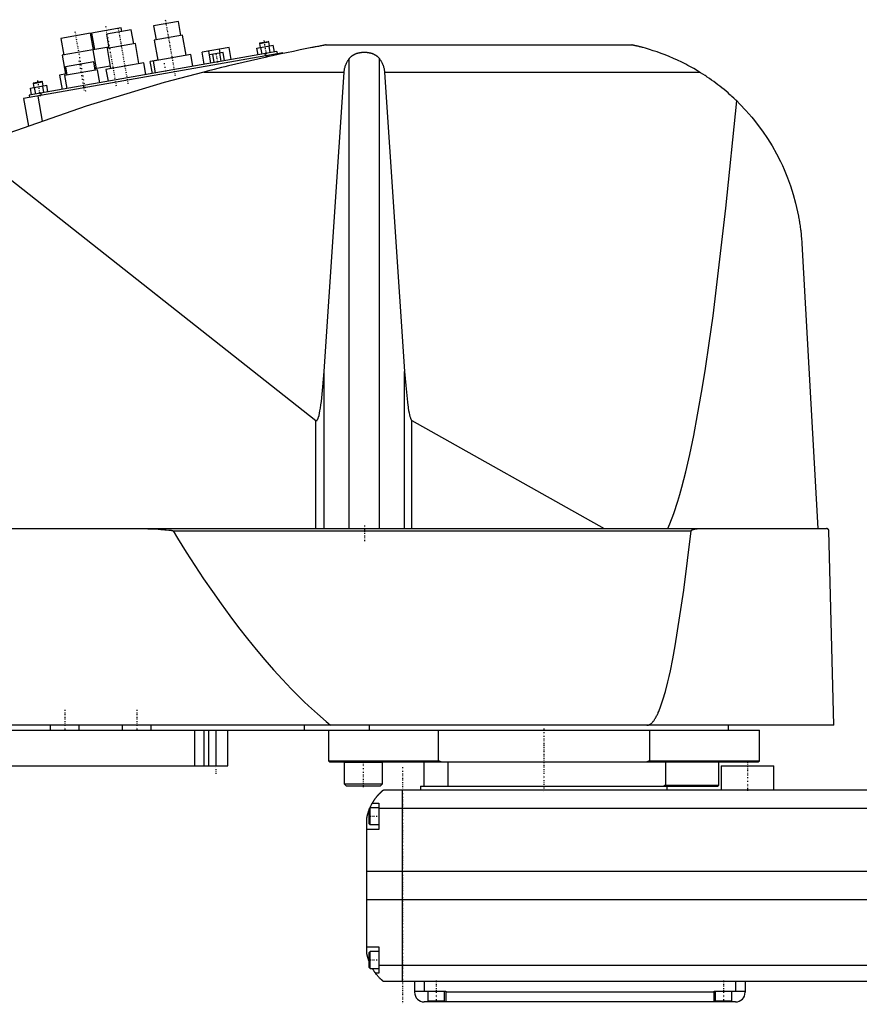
# Model space of a CAD drawing. Extents: x -906 to 156, y -123 to 443.
# Tile 2 of 3: x -669 to -318, y -82 to 329. Entities that reach past the tile are written whole.
import ezdxf

# ---------------------------------------------------------------- set-up
doc = ezdxf.new("R2010")
doc.units = 0
doc.linetypes.add('CENTER', pattern=[1.5, 0.45, -0.5, 0.05, -0.5])
doc.layers.add('AM_0', color=7, linetype='CONTINUOUS')
doc.layers.add('AM_7', color=7, linetype='CENTER')

msp = doc.modelspace()

# ---------------------------------------------------------------- linework, layer by layer
at = {"layer": 'AM_0', "color": 7, "linetype": 'CONTINUOUS'}
for p, q in [((-626.55, 325.6), (-638.86, 323.43)), ((-622.35, 324.82), (-632.69, 323)), ((-626.29, 324.13), (-626.55, 325.6)), ((-621.3, 318.91), (-622.35, 324.82)), ((-602.65, 328.29), (-612.99, 326.47)), ((-612.99, 326.47), (-611.95, 320.56)), ((-601.61, 322.39), (-602.65, 328.29)), ((-639.35, 323.35), (-651.66, 321.18)), ((-651.66, 321.18), (-650.44, 314.28)), ((-638.13, 316.45), (-639.35, 323.35)), ((-638.86, 323.43), (-637.64, 316.54)), ((-632.69, 323), (-631.65, 317.09)), ((-600.87, 322.52), (-612.69, 320.43)), ((-599.39, 314.15), (-600.87, 322.52)), ((-631.73, 317.58), (-638.38, 316.41)), ((-620.57, 319.04), (-632.38, 316.96)), ((-632.38, 316.96), (-630.91, 308.59)), ((-619.09, 310.67), (-620.57, 319.04)), ((-612.69, 320.43), (-611.21, 312.06)), ((-581.49, 317.4), (-592.71, 315.42)), ((-585.14, 315.14), (-585.42, 316.71)), ((-580.6, 312.38), (-581.49, 317.4)), ((-569.87, 317.12), (-563.05, 318.32)), ((-569.39, 314.36), (-569.87, 317.12)), ((-568.79, 319.08), (-564.85, 319.78)), ((-568.58, 319.37), (-568.79, 319.08)), ((-568.79, 319.08), (-568.48, 317.36)), ((-568.58, 319.37), (-565.14, 319.98)), ((-567.68, 314.66), (-568.17, 317.42)), ((-564.85, 319.78), (-565.14, 319.98)), ((-564.54, 318.06), (-564.85, 319.78)), ((-564.27, 315.26), (-564.75, 318.02)), ((-562.56, 315.56), (-563.05, 318.32)), ((-540.94, 318.5), (-413.33, 318.5)), ((-558.96, 315.18), (-667.29, 296.08)), ((-561.6, 315.73), (-665, 297.5)), ((-638.37, 316.41), (-651.18, 314.15)), ((-651.18, 314.15), (-649.79, 306.27)), ((-638.38, 316.41), (-636.99, 308.53)), ((-597.42, 314.49), (-613.18, 311.71)), ((-596.56, 309.57), (-597.42, 314.49)), ((-591.83, 310.4), (-592.71, 315.42)), ((-589.06, 310.89), (-589.95, 315.91)), ((-583.98, 315.34), (-589.67, 314.34)), ((-589.06, 310.89), (-589.67, 314.34)), ((-587.64, 311.14), (-588.24, 314.59)), ((-584.79, 311.64), (-585.4, 315.09)), ((-583.37, 311.89), (-583.98, 315.34)), ((-566.52, 314.86), (-566.35, 313.88)), ((-564.87, 314.14), (-564.78, 313.64)), ((-561.6, 315.73), (-561.42, 314.75)), ((-558.96, 315.18), (-558.91, 314.91)), ((-531.34, 116.6), (-531.34, 312.71)), ((-518.66, 116.6), (-518.66, 312.71)), ((-638, 311.4), (-649.82, 309.32)), ((-649.82, 309.32), (-649.21, 305.87)), ((-637.4, 307.95), (-638, 311.4)), ((-631.08, 309.57), (-637.49, 308.44)), ((-617.12, 311.02), (-632.88, 308.24)), ((-616.25, 306.1), (-617.12, 311.02)), ((-611.23, 312.16), (-614.38, 311.6)), ((-613.49, 306.58), (-614.38, 311.6)), ((-613.18, 311.71), (-612.31, 306.79)), ((-611.6, 311.99), (-611.61, 312.09)), ((-649.31, 306.36), (-652.25, 305.84)), ((-652.25, 305.84), (-651.21, 299.93)), ((-636.41, 308.13), (-650.2, 305.69)), ((-650.2, 305.69), (-649.24, 300.28)), ((-635.46, 302.71), (-636.41, 308.13)), ((-632.88, 308.24), (-632.01, 303.32)), ((-592.03, 307.16), (-533.43, 307.16)), ((-541.83, 182.23), (-533.43, 307.16)), ((-516.57, 307.16), (-385.05, 307.16)), ((-516.57, 307.16), (-508.17, 182.23)), ((-664.41, 300.44), (-657.59, 301.64)), ((-663.93, 297.69), (-664.41, 300.44)), ((-663.33, 302.41), (-659.39, 303.1)), ((-663.12, 302.7), (-663.33, 302.41)), ((-663.33, 302.41), (-663.02, 300.69)), ((-663.12, 302.7), (-659.68, 303.31)), ((-662.22, 297.99), (-662.71, 300.74)), ((-659.39, 303.1), (-659.68, 303.31)), ((-659.08, 301.38), (-659.39, 303.1)), ((-658.81, 298.59), (-659.3, 301.34)), ((-657.1, 298.89), (-657.59, 301.64)), ((-667.29, 296.08), (-665.26, 284.59)), ((-665, 297.5), (-664.83, 296.52)), ((-661.38, 297.12), (-659.53, 286.63)), ((-660.08, 298.37), (-659.9, 297.38)), ((-689.33, 275.44), (-545.22, 161.75)), ((-342.34, 235.56), (-335.65, 116.6)), ((-541.83, 116.6), (-541.83, 182.23)), ((-508.17, 116.6), (-508.17, 182.23)), ((-545.22, 116.6), (-545.22, 161.75)), ((-505.15, 161.71), (-424.82, 116.6)), ((-505.15, 116.6), (-505.15, 161.71)), ((-902.45, 116.6), (-332.05, 116.6)), ((-604.88, 115.63), (-388.61, 115.63)), ((-328.96, 34.5), (-331.05, 115.63)), ((-328.96, 34.5), (-905.5, 34.5)), ((-656, 32.5), (-656, 34.5)), ((-644, 32.5), (-644, 34.5)), ((-626, 32.5), (-626, 34.5)), ((-614, 32.5), (-614, 34.5)), ((-550, 32.5), (-550, 34.5)), ((-522.83, 32.5), (-522.83, 34.5)), ((-373, 32.5), (-373, 34.5)), ((-900, 32.5), (-360, 32.5)), ((-595.84, 32.5), (-595.84, 17.5)), ((-592, 32.5), (-592, 17.5)), ((-590, 32.5), (-590, 17.5)), ((-587, 32.5), (-587, 17.5)), ((-582, 17.5), (-582, 32.5)), ((-540, 32.5), (-540, 19.7)), ((-494.02, 19.7), (-494.02, 32.5)), ((-405.98, 32.5), (-405.98, 19.7)), ((-360, 19.7), (-360, 32.5)), ((-890, 17.5), (-582, 17.5)), ((-540, 19.7), (-539.5, 19.2)), ((-540, 19.7), (-494.02, 19.7)), ((-539.5, 19.2), (-360.5, 19.2)), ((-533.37, 19.19), (-533.45, 19.1)), ((-533.45, 19.1), (-533.45, 10)), ((-533.45, 19.1), (-517.45, 19.1)), ((-517.45, 19.1), (-517.55, 19.2)), ((-517.45, 10), (-517.45, 19.1)), ((-500, 9), (-500, 19.2)), ((-492.99, 19.2), (-494.02, 19.7)), ((-490, 9), (-490, 19.2)), ((-405.98, 19.7), (-407.01, 19.2)), ((-405.98, 19.7), (-360, 19.7)), ((-399.28, 19.2), (-399.28, 9.5)), ((-377, 9.5), (-377, 19.2)), ((-376, 17.5), (-376, 7.5)), ((-376, 17.5), (-354, 17.5)), ((-360.5, 19.2), (-360, 19.7)), ((-354, 7.5), (-354, 17.5)), ((-533.45, 10), (-532.65, 9.2)), ((-533.45, 10), (-517.45, 10)), ((-532.65, 9.2), (-518.25, 9.2)), ((-518.25, 9.2), (-517.45, 10)), ((-501.5, 9), (-501.5, 7.5)), ((-501.5, 9), (-377.5, 9)), ((-399.28, 9.5), (-400, 9)), ((-399.28, 9.5), (-377, 9.5)), ((-398.5, 7.5), (-398.5, 9)), ((-377.5, 9), (-377, 9.5)), ((-517, 7.5), (83, 7.5)), ((-509, -72.5), (-509, 7.5)), ((-519, 0), (-522.6, 0)), ((-522.6, -7), (-522.6, 0)), ((-521.65, 2), (-519, 2)), ((-519, 2), (-519, -9)), ((-522.6, 0), (-523, -0.4)), ((-523, -6.6), (-523, -0.4)), ((85, -0.2), (-519, -0.2)), ((-524, -60.5), (-524, -4.5)), ((-523, -6.6), (-522.6, -7)), ((-522.6, -7), (-519, -7)), ((-519, -9), (-524, -9)), ((90, -26.54), (-524, -26.54)), ((90, -38.4), (-524, -38.4)), ((-524, -58), (-519, -58)), ((-522.6, -60), (-523, -60.4)), ((-523, -66.6), (-523, -60.4)), ((-519, -60), (-522.6, -60)), ((-522.6, -67), (-522.6, -60)), ((-519, -58), (-519, -69)), ((-523, -66.6), (-522.6, -67)), ((-522.6, -67), (-519, -67)), ((-519, -69), (-520.34, -69)), ((85, -65.78), (-519, -65.78)), ((83, -72.5), (-517, -72.5)), ((-504, -72.5), (-504, -77)), ((-500, -72.5), (-500, -76.5)), ((-370, -72.5), (-370, -76.5)), ((-366, -72.5), (-366, -77)), ((-504, -76.5), (-491, -76.5)), ((-498.5, -76.5), (-498.5, -80.5)), ((-491.5, -80.5), (-491.5, -76.5)), ((-491, -76.5), (-491, -81)), ((-379, -77), (-491, -77)), ((-379, -76.5), (-366, -76.5)), ((-379, -81), (-379, -76.5)), ((-378.5, -76.5), (-378.5, -80.5)), ((-371.5, -80.5), (-371.5, -76.5)), ((-370, -81), (-500, -81)), ((-498.5, -80.5), (-491.5, -80.5)), ((-495, -81), (-495, -80.5)), ((-378.5, -80.5), (-371.5, -80.5)), ((-375, -81), (-375, -80.5))]:
    msp.add_line(p, q, dxfattribs=at)
for points in [[(-540.94, 318.5, 0), (-540.94, 318.5, 0), (-540.94, 318.5, 0), (-540.94, 318.5, 0), (-540.95, 318.5, 0), (-540.95, 318.5, 0), (-540.96, 318.49, 0), (-540.98, 318.49, 0), (-541, 318.49, 0), (-541.02, 318.48, 0), (-541.04, 318.48, 0), (-541.05, 318.48, 0), (-541.06, 318.48, 0), (-541.09, 318.47, 0), (-541.12, 318.47, 0), (-541.15, 318.46, 0), (-541.19, 318.45, 0), (-541.22, 318.45, 0), (-541.24, 318.44, 0), (-541.26, 318.44, 0), (-541.3, 318.43, 0), (-541.35, 318.42, 0), (-541.37, 318.42, 0), (-541.39, 318.41, 0), (-541.44, 318.41, 0), (-541.48, 318.4, 0), (-541.51, 318.39, 0), (-541.53, 318.39, 0), (-541.58, 318.38, 0), (-541.64, 318.37, 0), (-541.69, 318.36, 0), (-541.74, 318.35, 0), (-541.8, 318.34, 0), (-541.83, 318.33, 0), (-541.86, 318.33, 0), (-541.91, 318.32, 0), (-541.97, 318.31, 0), (-542.03, 318.29, 0), (-542.08, 318.28, 0), (-542.14, 318.27, 0), (-542.17, 318.27, 0), (-542.2, 318.26, 0), (-542.26, 318.25, 0), (-542.32, 318.24, 0), (-542.53, 318.2, 0), (-542.91, 318.13, 0), (-543.31, 318.05, 0), (-543.52, 318.01, 0), (-543.73, 317.97, 0), (-544.16, 317.89, 0), (-544.6, 317.8, 0), (-545.06, 317.71, 0), (-545.52, 317.63, 0), (-545.99, 317.53, 0), (-546.22, 317.49, 0), (-546.46, 317.44, 0), (-546.93, 317.35, 0), (-547.41, 317.26, 0), (-547.64, 317.21, 0), (-549.05, 316.93, 0), (-551.78, 316.39, 0), (-554.59, 315.81, 0), (-557.47, 315.21, 0), (-560.41, 314.59, 0), (-563.39, 313.95, 0), (-564.9, 313.62, 0), (-566.41, 313.28, 0), (-569.46, 312.6, 0), (-572.52, 311.91, 0), (-575.58, 311.19, 0), (-578.64, 310.47, 0), (-581.68, 309.74, 0), (-583.19, 309.37, 0), (-584.69, 309.01, 0), (-587.67, 308.27, 0), (-590.59, 307.53, 0), (-592.03, 307.16, 0)], [(-385.05, 307.16, 0), (-385.83, 307.64, 0), (-387.44, 308.58, 0), (-389.09, 309.5, 0), (-389.92, 309.95, 0), (-390.77, 310.4, 0), (-392.47, 311.26, 0), (-394.2, 312.08, 0), (-395.93, 312.87, 0), (-397.66, 313.61, 0), (-399.37, 314.3, 0), (-400.23, 314.63, 0), (-401.07, 314.95, 0), (-402.74, 315.54, 0), (-404.36, 316.09, 0), (-405.96, 316.59, 0), (-407.62, 317.08, 0), (-408.6, 317.35, 0), (-408.87, 317.42, 0), (-409.14, 317.5, 0), (-409.28, 317.53, 0), (-409.41, 317.57, 0), (-409.68, 317.64, 0), (-409.94, 317.7, 0), (-410.07, 317.74, 0), (-410.2, 317.77, 0), (-410.46, 317.83, 0), (-410.71, 317.9, 0), (-410.83, 317.93, 0), (-410.95, 317.96, 0), (-411.19, 318.01, 0), (-411.42, 318.07, 0), (-411.65, 318.12, 0), (-411.86, 318.17, 0), (-412.07, 318.22, 0), (-412.18, 318.24, 0), (-412.28, 318.27, 0), (-412.48, 318.31, 0), (-412.67, 318.36, 0), (-412.78, 318.38, 0), (-412.8, 318.39, 0), (-412.83, 318.39, 0), (-412.84, 318.39, 0), (-412.86, 318.4, 0), (-412.89, 318.4, 0), (-412.91, 318.41, 0), (-412.94, 318.41, 0), (-412.96, 318.42, 0), (-412.99, 318.42, 0), (-413, 318.43, 0), (-413.01, 318.43, 0), (-413.03, 318.44, 0), (-413.05, 318.44, 0), (-413.07, 318.44, 0), (-413.1, 318.45, 0), (-413.12, 318.45, 0), (-413.13, 318.46, 0), (-413.13, 318.46, 0), (-413.15, 318.46, 0), (-413.17, 318.47, 0), (-413.18, 318.47, 0), (-413.19, 318.47, 0), (-413.2, 318.47, 0), (-413.22, 318.48, 0), (-413.22, 318.48, 0), (-413.23, 318.48, 0), (-413.24, 318.48, 0), (-413.26, 318.48, 0), (-413.27, 318.49, 0), (-413.28, 318.49, 0), (-413.29, 318.49, 0), (-413.29, 318.49, 0), (-413.3, 318.49, 0), (-413.3, 318.49, 0), (-413.31, 318.5, 0), (-413.32, 318.5, 0), (-413.32, 318.5, 0), (-413.33, 318.5, 0), (-413.33, 318.5, 0), (-413.33, 318.5, 0), (-413.33, 318.5, 0), (-413.33, 318.5, 0), (-413.33, 318.5, 0)], [(-533.43, 307.16, 0), (-533.42, 307.32, 0), (-533.39, 307.65, 0), (-533.34, 307.97, 0), (-533.32, 308.13, 0), (-533.29, 308.3, 0), (-533.22, 308.62, 0), (-533.15, 308.94, 0), (-533.06, 309.26, 0), (-532.97, 309.57, 0), (-532.86, 309.89, 0), (-532.8, 310.04, 0), (-532.74, 310.2, 0), (-532.61, 310.51, 0), (-532.48, 310.81, 0), (-532.33, 311.11, 0), (-532.17, 311.41, 0), (-532, 311.71, 0), (-531.92, 311.86, 0), (-531.83, 312, 0), (-531.64, 312.29, 0), (-531.44, 312.57, 0), (-531.34, 312.71, 0)], [(-531.34, 312.71, 0), (-531.3, 312.76, 0), (-531.23, 312.86, 0), (-531.15, 312.95, 0), (-531.11, 313, 0), (-531.07, 313.05, 0), (-530.99, 313.14, 0), (-530.91, 313.24, 0), (-530.82, 313.33, 0), (-530.73, 313.42, 0), (-530.63, 313.51, 0), (-530.59, 313.56, 0), (-530.54, 313.6, 0), (-530.44, 313.69, 0), (-530.34, 313.77, 0), (-530.24, 313.85, 0), (-530.14, 313.93, 0), (-530.03, 314.01, 0), (-529.98, 314.05, 0), (-529.93, 314.09, 0), (-529.82, 314.16, 0), (-529.71, 314.23, 0), (-529.66, 314.26, 0), (-529.6, 314.3, 0), (-529.49, 314.36, 0), (-529.39, 314.42, 0), (-529.33, 314.45, 0), (-529.28, 314.48, 0), (-529.17, 314.54, 0), (-529.05, 314.59, 0), (-528.94, 314.65, 0), (-528.82, 314.7, 0), (-528.7, 314.75, 0), (-528.64, 314.78, 0), (-528.58, 314.8, 0), (-528.46, 314.85, 0), (-528.33, 314.9, 0), (-528.21, 314.94, 0), (-528.08, 314.99, 0), (-527.95, 315.03, 0), (-527.88, 315.05, 0), (-527.81, 315.07, 0), (-527.68, 315.1, 0), (-527.55, 315.14, 0), (-527.41, 315.17, 0), (-527.28, 315.2, 0), (-527.14, 315.23, 0), (-527.07, 315.25, 0), (-527, 315.26, 0), (-526.86, 315.28, 0), (-526.72, 315.31, 0), (-526.59, 315.33, 0), (-526.45, 315.35, 0), (-526.31, 315.37, 0), (-526.24, 315.37, 0), (-526.17, 315.38, 0), (-526.03, 315.4, 0), (-525.89, 315.41, 0), (-525.75, 315.42, 0), (-525.61, 315.43, 0), (-525.47, 315.43, 0), (-525.41, 315.44, 0), (-525.34, 315.44, 0), (-525.2, 315.44, 0), (-525.07, 315.44, 0), (-525, 315.44, 0), (-524.93, 315.44, 0), (-524.8, 315.44, 0), (-524.66, 315.44, 0), (-524.59, 315.44, 0), (-524.53, 315.43, 0), (-524.39, 315.43, 0), (-524.25, 315.42, 0), (-524.11, 315.41, 0), (-523.97, 315.4, 0), (-523.83, 315.38, 0), (-523.76, 315.37, 0), (-523.69, 315.37, 0), (-523.55, 315.35, 0), (-523.41, 315.33, 0), (-523.28, 315.31, 0), (-523.14, 315.28, 0), (-523, 315.26, 0), (-522.93, 315.25, 0), (-522.86, 315.23, 0), (-522.72, 315.2, 0), (-522.59, 315.17, 0), (-522.45, 315.14, 0), (-522.32, 315.1, 0), (-522.19, 315.07, 0), (-522.12, 315.05, 0), (-522.05, 315.03, 0), (-521.92, 314.99, 0), (-521.79, 314.94, 0), (-521.67, 314.9, 0), (-521.54, 314.85, 0), (-521.42, 314.8, 0), (-521.36, 314.78, 0), (-521.3, 314.75, 0), (-521.18, 314.7, 0), (-521.06, 314.65, 0), (-520.95, 314.59, 0), (-520.83, 314.54, 0), (-520.72, 314.48, 0), (-520.67, 314.45, 0), (-520.61, 314.42, 0), (-520.51, 314.36, 0), (-520.4, 314.3, 0), (-520.34, 314.26, 0), (-520.29, 314.23, 0), (-520.18, 314.16, 0), (-520.07, 314.09, 0), (-520.02, 314.05, 0), (-519.97, 314.01, 0), (-519.86, 313.93, 0), (-519.76, 313.85, 0), (-519.66, 313.77, 0), (-519.56, 313.69, 0), (-519.46, 313.6, 0), (-519.41, 313.56, 0), (-519.37, 313.51, 0), (-519.27, 313.42, 0), (-519.18, 313.33, 0), (-519.09, 313.24, 0), (-519.01, 313.14, 0), (-518.93, 313.05, 0), (-518.89, 313, 0), (-518.85, 312.95, 0), (-518.77, 312.86, 0), (-518.7, 312.76, 0), (-518.66, 312.71, 0)], [(-518.66, 312.71, 0), (-518.56, 312.57, 0), (-518.36, 312.29, 0), (-518.17, 312, 0), (-518.08, 311.86, 0), (-518, 311.71, 0), (-517.83, 311.41, 0), (-517.67, 311.11, 0), (-517.52, 310.81, 0), (-517.39, 310.51, 0), (-517.26, 310.2, 0), (-517.2, 310.04, 0), (-517.14, 309.89, 0), (-517.03, 309.57, 0), (-516.94, 309.26, 0), (-516.85, 308.94, 0), (-516.78, 308.62, 0), (-516.71, 308.3, 0), (-516.68, 308.13, 0), (-516.66, 307.97, 0), (-516.61, 307.65, 0), (-516.58, 307.32, 0), (-516.57, 307.16, 0)], [(-592.03, 307.16, 0), (-608.52, 302.74, 0), (-641.19, 292.86, 0), (-673.4, 281.59, 0), (-689.33, 275.44, 0)], [(-369.53, 295.09, 0), (-369.92, 295.47, 0), (-370.71, 296.22, 0), (-371.52, 296.97, 0), (-371.92, 297.33, 0), (-372.33, 297.7, 0), (-373.15, 298.42, 0), (-373.98, 299.14, 0), (-374.82, 299.84, 0), (-375.67, 300.53, 0), (-376.53, 301.21, 0), (-376.96, 301.55, 0), (-377.39, 301.89, 0), (-378.26, 302.55, 0), (-379.14, 303.2, 0), (-380.03, 303.84, 0), (-380.93, 304.47, 0), (-381.83, 305.08, 0), (-382.28, 305.39, 0), (-382.74, 305.69, 0), (-383.66, 306.29, 0), (-384.58, 306.87, 0), (-385.05, 307.16, 0)], [(-398.33, 116.6, 0), (-397.49, 118.52, 0), (-395.8, 122.91, 0), (-394.12, 128.01, 0), (-393.28, 130.82, 0), (-392.45, 133.82, 0), (-390.78, 140.33, 0), (-389.13, 147.55, 0), (-387.48, 155.47, 0), (-385.84, 164.08, 0), (-384.22, 173.39, 0), (-383.41, 178.3, 0), (-382.61, 183.38, 0), (-381.01, 194.05, 0), (-379.42, 205.39, 0), (-374, 250.31, 0), (-369.53, 295.09, 0)], [(-369.53, 295.09, 0), (-368.22, 293.79, 0), (-365.68, 291.12, 0), (-363.25, 288.34, 0), (-362.07, 286.91, 0), (-360.93, 285.46, 0), (-358.74, 282.49, 0), (-356.67, 279.43, 0), (-354.72, 276.3, 0), (-352.91, 273.09, 0), (-351.24, 269.81, 0), (-350.45, 268.14, 0), (-349.7, 266.46, 0), (-348.3, 263.06, 0), (-347.03, 259.6, 0), (-345.91, 256.08, 0), (-344.93, 252.5, 0), (-344.09, 248.86, 0), (-343.73, 247.01, 0), (-343.67, 246.71, 0), (-343.56, 246.09, 0), (-343.45, 245.46, 0), (-343.4, 245.15, 0), (-343.35, 244.84, 0), (-343.25, 244.21, 0), (-343.16, 243.59, 0), (-343.07, 242.96, 0), (-342.98, 242.33, 0), (-342.9, 241.69, 0), (-342.86, 241.37, 0), (-342.82, 241.06, 0), (-342.75, 240.42, 0), (-342.68, 239.78, 0), (-342.62, 239.13, 0), (-342.56, 238.49, 0), (-342.5, 237.84, 0), (-342.47, 237.52, 0), (-342.45, 237.19, 0), (-342.4, 236.54, 0), (-342.36, 235.89, 0), (-342.34, 235.56, 0)], [(-545.22, 161.75, 0), (-545.21, 161.75, 0), (-545.21, 161.75, 0), (-545.2, 161.74, 0), (-545.2, 161.74, 0), (-545.2, 161.74, 0), (-545.19, 161.73, 0), (-545.19, 161.73, 0), (-545.18, 161.73, 0), (-545.17, 161.72, 0), (-545.17, 161.72, 0), (-545.17, 161.72, 0), (-545.16, 161.71, 0), (-545.16, 161.71, 0), (-545.15, 161.71, 0), (-545.15, 161.71, 0), (-545.14, 161.7, 0), (-545.14, 161.7, 0), (-545.13, 161.7, 0), (-545.13, 161.7, 0), (-545.12, 161.69, 0), (-545.12, 161.69, 0), (-545.12, 161.69, 0), (-545.11, 161.69, 0), (-545.11, 161.69, 0), (-545.1, 161.68, 0), (-545.1, 161.68, 0), (-545.1, 161.68, 0), (-545.09, 161.68, 0), (-545.08, 161.68, 0), (-545.08, 161.68, 0), (-545.07, 161.68, 0), (-545.07, 161.67, 0), (-545.07, 161.67, 0), (-545.06, 161.67, 0), (-545.06, 161.67, 0), (-545.05, 161.67, 0), (-545.05, 161.67, 0), (-545.04, 161.67, 0), (-545.03, 161.67, 0), (-545.03, 161.67, 0), (-545.03, 161.67, 0), (-545.02, 161.67, 0), (-545.02, 161.67, 0), (-545.01, 161.67, 0), (-545.01, 161.67, 0), (-545, 161.67, 0), (-545, 161.67, 0), (-544.99, 161.67, 0), (-544.99, 161.67, 0), (-544.98, 161.67, 0), (-544.98, 161.67, 0), (-544.97, 161.67, 0), (-544.97, 161.67, 0), (-544.96, 161.67, 0), (-544.96, 161.67, 0), (-544.96, 161.67, 0), (-544.95, 161.67, 0), (-544.94, 161.67, 0), (-544.94, 161.67, 0), (-544.93, 161.67, 0), (-544.93, 161.68, 0), (-544.93, 161.68, 0), (-544.92, 161.68, 0), (-544.92, 161.68, 0), (-544.91, 161.68, 0), (-544.91, 161.68, 0), (-544.9, 161.68, 0), (-544.9, 161.68, 0), (-544.9, 161.69, 0), (-544.89, 161.69, 0), (-544.89, 161.69, 0), (-544.88, 161.69, 0), (-544.88, 161.69, 0), (-544.87, 161.7, 0), (-544.87, 161.7, 0), (-544.86, 161.7, 0), (-544.86, 161.7, 0), (-544.85, 161.7, 0), (-544.85, 161.71, 0), (-544.84, 161.71, 0), (-544.84, 161.71, 0), (-544.83, 161.72, 0), (-544.83, 161.72, 0), (-544.83, 161.72, 0), (-544.82, 161.72, 0), (-544.81, 161.73, 0), (-544.81, 161.73, 0), (-544.8, 161.74, 0), (-544.8, 161.74, 0), (-544.79, 161.74, 0), (-544.79, 161.74, 0), (-544.79, 161.75, 0), (-544.78, 161.75, 0), (-544.78, 161.76, 0), (-544.77, 161.76, 0), (-544.76, 161.77, 0), (-544.76, 161.77, 0), (-544.76, 161.77, 0), (-544.75, 161.78, 0), (-544.75, 161.78, 0), (-544.73, 161.8, 0), (-544.71, 161.82, 0), (-544.69, 161.84, 0), (-544.66, 161.88, 0), (-544.63, 161.92, 0), (-544.61, 161.94, 0), (-544.59, 161.97, 0), (-544.56, 162.02, 0), (-544.52, 162.08, 0), (-544.51, 162.11, 0), (-544.49, 162.14, 0), (-544.46, 162.2, 0), (-544.42, 162.27, 0), (-544.39, 162.34, 0), (-544.36, 162.42, 0), (-544.32, 162.5, 0), (-544.31, 162.54, 0), (-544.29, 162.59, 0), (-544.26, 162.67, 0), (-544.22, 162.77, 0), (-544.11, 163.13, 0), (-543.91, 163.86, 0), (-543.71, 164.73, 0), (-543.52, 165.75, 0), (-543.42, 166.32, 0), (-543.32, 166.92, 0), (-543.13, 168.22, 0), (-542.95, 169.66, 0), (-542.32, 175.77, 0), (-541.83, 182.23, 0)], [(-508.17, 182.23, 0), (-507.73, 176.38, 0), (-507.17, 170.69, 0), (-507.01, 169.31, 0), (-506.84, 168.04, 0), (-506.76, 167.44, 0), (-506.67, 166.88, 0), (-506.5, 165.83, 0), (-506.32, 164.9, 0), (-506.15, 164.08, 0), (-505.97, 163.38, 0), (-505.79, 162.8, 0), (-505.7, 162.56, 0), (-505.68, 162.52, 0), (-505.65, 162.44, 0), (-505.62, 162.37, 0), (-505.61, 162.34, 0), (-505.59, 162.31, 0), (-505.56, 162.24, 0), (-505.53, 162.18, 0), (-505.5, 162.13, 0), (-505.47, 162.07, 0), (-505.44, 162.02, 0), (-505.43, 162, 0), (-505.41, 161.98, 0), (-505.38, 161.93, 0), (-505.35, 161.89, 0), (-505.32, 161.85, 0), (-505.29, 161.82, 0), (-505.26, 161.79, 0), (-505.25, 161.78, 0), (-505.23, 161.76, 0), (-505.21, 161.75, 0), (-505.21, 161.74, 0), (-505.2, 161.74, 0), (-505.2, 161.74, 0), (-505.2, 161.74, 0), (-505.19, 161.73, 0), (-505.19, 161.73, 0), (-505.18, 161.73, 0), (-505.18, 161.72, 0), (-505.17, 161.72, 0), (-505.17, 161.72, 0), (-505.17, 161.72, 0), (-505.16, 161.71, 0), (-505.16, 161.71, 0), (-505.15, 161.71, 0)], [(-625.92, 116.6, 0), (-622.51, 116.59, 0), (-615.33, 116.45, 0), (-611.14, 116.3, 0), (-609.97, 116.24, 0), (-608.82, 116.17, 0), (-608.26, 116.13, 0), (-607.7, 116.09, 0), (-606.58, 115.98, 0), (-605.89, 115.9, 0), (-605.7, 115.87, 0), (-605.5, 115.83, 0), (-605.41, 115.82, 0), (-605.31, 115.8, 0), (-605.21, 115.77, 0), (-605.18, 115.76, 0), (-605.15, 115.76, 0), (-605.13, 115.75, 0), (-605.12, 115.75, 0), (-605.09, 115.74, 0), (-605.06, 115.73, 0), (-605.03, 115.72, 0), (-605, 115.71, 0), (-604.97, 115.69, 0), (-604.95, 115.69, 0), (-604.95, 115.68, 0), (-604.94, 115.68, 0), (-604.94, 115.68, 0), (-604.94, 115.68, 0), (-604.94, 115.68, 0), (-604.93, 115.67, 0), (-604.93, 115.67, 0), (-604.92, 115.67, 0), (-604.92, 115.66, 0), (-604.91, 115.66, 0), (-604.91, 115.66, 0), (-604.91, 115.66, 0), (-604.9, 115.66, 0), (-604.9, 115.65, 0), (-604.9, 115.65, 0), (-604.89, 115.65, 0), (-604.89, 115.64, 0), (-604.89, 115.64, 0), (-604.89, 115.64, 0), (-604.88, 115.63, 0), (-604.88, 115.63, 0), (-604.88, 115.63, 0), (-604.88, 115.63, 0), (-604.88, 115.63, 0), (-604.88, 115.63, 0), (-604.88, 115.63, 0), (-604.88, 115.63, 0), (-604.88, 115.63, 0)], [(-604.88, 115.63, 0), (-603.05, 112.65, 0), (-599.4, 106.81, 0), (-595.75, 101.13, 0), (-593.92, 98.36, 0), (-592.09, 95.63, 0), (-588.44, 90.29, 0), (-584.79, 85.12, 0), (-581.13, 80.11, 0), (-577.48, 75.27, 0), (-573.83, 70.6, 0), (-572, 68.32, 0), (-570.17, 66.09, 0), (-566.52, 61.75, 0), (-562.86, 57.57, 0), (-559.21, 53.57, 0), (-555.56, 49.73, 0), (-551.9, 46.05, 0), (-550.07, 44.28, 0), (-548.25, 42.54, 0), (-544.59, 39.2, 0), (-540.94, 36.03, 0), (-539.11, 34.5, 0)], [(-407, 34.5, 0), (-406.99, 34.5, 0), (-406.96, 34.5, 0), (-406.93, 34.5, 0), (-406.91, 34.5, 0), (-406.9, 34.5, 0), (-406.87, 34.5, 0), (-406.84, 34.51, 0), (-406.81, 34.51, 0), (-406.79, 34.51, 0), (-406.76, 34.51, 0), (-406.74, 34.52, 0), (-406.73, 34.52, 0), (-406.7, 34.52, 0), (-406.67, 34.53, 0), (-406.64, 34.53, 0), (-406.61, 34.54, 0), (-406.58, 34.54, 0), (-406.57, 34.54, 0), (-406.56, 34.55, 0), (-406.53, 34.55, 0), (-406.5, 34.56, 0), (-406.48, 34.56, 0), (-406.47, 34.57, 0), (-406.44, 34.57, 0), (-406.41, 34.58, 0), (-406.4, 34.59, 0), (-406.38, 34.59, 0), (-406.36, 34.6, 0), (-406.33, 34.61, 0), (-406.3, 34.62, 0), (-406.27, 34.63, 0), (-406.24, 34.64, 0), (-406.23, 34.64, 0), (-406.21, 34.65, 0), (-406.18, 34.66, 0), (-406.16, 34.67, 0), (-406.05, 34.71, 0), (-405.88, 34.8, 0), (-405.71, 34.89, 0), (-405.54, 35, 0), (-405.45, 35.07, 0), (-405.37, 35.13, 0), (-405.2, 35.27, 0), (-405.02, 35.42, 0), (-404.85, 35.59, 0), (-404.68, 35.77, 0), (-404.51, 35.97, 0), (-404.42, 36.07, 0), (-404.34, 36.18, 0), (-404.16, 36.4, 0), (-403.99, 36.64, 0), (-403.91, 36.76, 0), (-403.82, 36.89, 0), (-403.65, 37.16, 0), (-403.48, 37.44, 0), (-403.39, 37.58, 0), (-403.31, 37.73, 0), (-403.13, 38.04, 0), (-402.96, 38.36, 0), (-402.79, 38.69, 0), (-402.62, 39.04, 0), (-402.45, 39.41, 0), (-402.36, 39.59, 0), (-402.28, 39.78, 0), (-402.11, 40.17, 0), (-401.93, 40.58, 0), (-401.33, 42.11, 0), (-400.31, 45.12, 0), (-399.28, 48.64, 0), (-398.25, 52.66, 0), (-397.74, 54.85, 0), (-397.23, 57.17, 0), (-396.21, 62.19, 0), (-395.19, 67.7, 0), (-391.63, 90.92, 0), (-388.61, 115.63, 0)], [(-388.61, 115.63, 0), (-388.61, 115.63, 0), (-388.61, 115.64, 0), (-388.61, 115.64, 0), (-388.61, 115.65, 0), (-388.61, 115.65, 0), (-388.6, 115.65, 0), (-388.6, 115.66, 0), (-388.6, 115.67, 0), (-388.6, 115.67, 0), (-388.6, 115.68, 0), (-388.6, 115.68, 0), (-388.6, 115.68, 0), (-388.59, 115.69, 0), (-388.59, 115.7, 0), (-388.59, 115.7, 0), (-388.59, 115.71, 0), (-388.58, 115.71, 0), (-388.58, 115.72, 0), (-388.58, 115.72, 0), (-388.58, 115.73, 0), (-388.58, 115.73, 0), (-388.57, 115.73, 0), (-388.57, 115.74, 0), (-388.57, 115.74, 0), (-388.57, 115.75, 0), (-388.56, 115.75, 0), (-388.56, 115.75, 0), (-388.56, 115.76, 0), (-388.55, 115.76, 0), (-388.55, 115.77, 0), (-388.55, 115.77, 0), (-388.54, 115.78, 0), (-388.54, 115.78, 0), (-388.54, 115.78, 0), (-388.54, 115.79, 0), (-388.53, 115.79, 0), (-388.52, 115.81, 0), (-388.49, 115.84, 0), (-388.47, 115.86, 0), (-388.44, 115.88, 0), (-388.42, 115.9, 0), (-388.41, 115.91, 0), (-388.38, 115.93, 0), (-388.35, 115.95, 0), (-388.31, 115.97, 0), (-388.28, 115.99, 0), (-388.25, 116.01, 0), (-388.23, 116.02, 0), (-388.21, 116.03, 0), (-388.18, 116.05, 0), (-388.15, 116.06, 0), (-388.13, 116.07, 0), (-388.11, 116.08, 0), (-388.08, 116.09, 0), (-388.04, 116.11, 0), (-388.03, 116.11, 0), (-388.01, 116.12, 0), (-387.98, 116.13, 0), (-387.94, 116.15, 0), (-387.83, 116.19, 0), (-387.62, 116.26, 0), (-387.41, 116.31, 0), (-387.19, 116.36, 0), (-386.97, 116.41, 0), (-386.85, 116.43, 0), (-386.74, 116.45, 0), (-386.51, 116.48, 0), (-386.29, 116.51, 0), (-386.06, 116.54, 0), (-385.83, 116.56, 0), (-385.61, 116.58, 0), (-385.5, 116.58, 0), (-385.38, 116.59, 0), (-385.17, 116.6, 0), (-384.95, 116.6, 0), (-384.85, 116.6, 0)], [(-331.05, 115.63, 0), (-331.05, 115.63, 0), (-331.05, 115.63, 0), (-331.05, 115.64, 0), (-331.05, 115.64, 0), (-331.05, 115.64, 0), (-331.05, 115.65, 0), (-331.05, 115.66, 0), (-331.05, 115.66, 0), (-331.05, 115.67, 0), (-331.05, 115.67, 0), (-331.05, 115.67, 0), (-331.05, 115.68, 0), (-331.05, 115.68, 0), (-331.05, 115.69, 0), (-331.05, 115.69, 0), (-331.05, 115.7, 0), (-331.06, 115.7, 0), (-331.06, 115.71, 0), (-331.06, 115.71, 0), (-331.06, 115.71, 0), (-331.06, 115.72, 0), (-331.06, 115.72, 0), (-331.06, 115.73, 0), (-331.06, 115.73, 0), (-331.06, 115.74, 0), (-331.06, 115.74, 0), (-331.06, 115.74, 0), (-331.06, 115.75, 0), (-331.06, 115.75, 0), (-331.06, 115.76, 0), (-331.06, 115.76, 0), (-331.06, 115.77, 0), (-331.06, 115.77, 0), (-331.06, 115.77, 0), (-331.07, 115.78, 0), (-331.07, 115.78, 0), (-331.07, 115.8, 0), (-331.08, 115.82, 0), (-331.08, 115.85, 0), (-331.09, 115.87, 0), (-331.09, 115.88, 0), (-331.09, 115.89, 0), (-331.1, 115.92, 0), (-331.11, 115.94, 0), (-331.12, 115.96, 0), (-331.12, 115.98, 0), (-331.13, 116, 0), (-331.14, 116.01, 0), (-331.14, 116.01, 0), (-331.15, 116.03, 0), (-331.16, 116.05, 0), (-331.16, 116.06, 0), (-331.17, 116.07, 0), (-331.17, 116.08, 0), (-331.18, 116.1, 0), (-331.19, 116.1, 0), (-331.19, 116.11, 0), (-331.2, 116.13, 0), (-331.21, 116.14, 0), (-331.24, 116.18, 0), (-331.29, 116.25, 0), (-331.34, 116.31, 0), (-331.4, 116.36, 0), (-331.46, 116.41, 0), (-331.49, 116.43, 0), (-331.52, 116.45, 0), (-331.58, 116.48, 0), (-331.64, 116.51, 0), (-331.71, 116.54, 0), (-331.77, 116.56, 0), (-331.83, 116.58, 0), (-331.86, 116.58, 0), (-331.89, 116.59, 0), (-331.96, 116.6, 0), (-332.02, 116.6, 0), (-332.05, 116.6, 0)], [(-521.65, 2, 0), (-521.62, 2.05, 0), (-521.57, 2.14, 0), (-521.52, 2.23, 0), (-521.49, 2.27, 0), (-521.46, 2.32, 0), (-521.41, 2.41, 0), (-521.35, 2.5, 0), (-521.3, 2.59, 0), (-521.24, 2.68, 0), (-521.19, 2.76, 0), (-521.16, 2.81, 0), (-521.13, 2.85, 0), (-521.07, 2.94, 0), (-521.02, 3.03, 0), (-520.96, 3.11, 0), (-520.9, 3.2, 0), (-520.85, 3.28, 0), (-520.82, 3.33, 0), (-520.79, 3.37, 0), (-520.73, 3.45, 0), (-520.67, 3.53, 0), (-520.64, 3.58, 0), (-520.62, 3.62, 0), (-520.56, 3.7, 0), (-520.5, 3.78, 0), (-520.47, 3.82, 0), (-520.44, 3.86, 0), (-520.38, 3.94, 0), (-520.33, 4.01, 0), (-520.27, 4.09, 0), (-520.21, 4.17, 0), (-520.15, 4.24, 0), (-520.12, 4.28, 0), (-520.1, 4.32, 0), (-520.04, 4.39, 0), (-519.98, 4.46, 0), (-519.92, 4.54, 0), (-519.87, 4.61, 0), (-519.81, 4.68, 0), (-519.78, 4.71, 0), (-519.75, 4.75, 0), (-519.69, 4.82, 0), (-519.64, 4.89, 0), (-519.58, 4.95, 0), (-519.52, 5.02, 0), (-519.47, 5.08, 0), (-519.44, 5.12, 0), (-519.41, 5.15, 0), (-519.36, 5.21, 0), (-519.3, 5.28, 0), (-519.25, 5.34, 0), (-519.19, 5.4, 0), (-519.14, 5.46, 0), (-519.11, 5.49, 0), (-519.08, 5.52, 0), (-519.03, 5.58, 0), (-518.97, 5.64, 0), (-518.92, 5.7, 0), (-518.87, 5.75, 0), (-518.81, 5.81, 0), (-518.79, 5.84, 0), (-518.76, 5.87, 0), (-518.71, 5.92, 0), (-518.66, 5.98, 0), (-518.63, 6, 0), (-518.6, 6.03, 0), (-518.55, 6.08, 0), (-518.5, 6.13, 0), (-518.48, 6.16, 0), (-518.45, 6.18, 0), (-518.4, 6.23, 0), (-518.35, 6.28, 0), (-518.3, 6.33, 0), (-518.25, 6.38, 0), (-518.2, 6.43, 0), (-518.18, 6.45, 0), (-518.16, 6.47, 0), (-518.11, 6.52, 0), (-518.06, 6.56, 0), (-518.02, 6.61, 0), (-517.97, 6.65, 0), (-517.93, 6.69, 0), (-517.9, 6.71, 0), (-517.88, 6.73, 0), (-517.84, 6.77, 0), (-517.8, 6.81, 0), (-517.75, 6.85, 0), (-517.71, 6.88, 0), (-517.67, 6.92, 0), (-517.66, 6.94, 0), (-517.64, 6.95, 0), (-517.6, 6.99, 0), (-517.56, 7.02, 0), (-517.53, 7.05, 0), (-517.49, 7.08, 0), (-517.46, 7.11, 0), (-517.44, 7.13, 0), (-517.43, 7.14, 0), (-517.39, 7.17, 0), (-517.36, 7.19, 0), (-517.34, 7.22, 0), (-517.31, 7.24, 0), (-517.28, 7.27, 0), (-517.27, 7.28, 0), (-517.25, 7.29, 0), (-517.23, 7.31, 0), (-517.21, 7.33, 0), (-517.2, 7.34, 0), (-517.18, 7.35, 0), (-517.16, 7.36, 0), (-517.14, 7.38, 0), (-517.13, 7.39, 0), (-517.13, 7.4, 0), (-517.11, 7.41, 0), (-517.09, 7.42, 0), (-517.08, 7.44, 0), (-517.06, 7.45, 0), (-517.05, 7.46, 0), (-517.05, 7.46, 0), (-517.04, 7.47, 0), (-517.03, 7.47, 0), (-517.02, 7.48, 0), (-517.02, 7.49, 0), (-517.01, 7.49, 0), (-517.01, 7.49, 0), (-517.01, 7.5, 0), (-517, 7.5, 0), (-517, 7.5, 0), (-517, 7.5, 0), (-517, 7.5, 0)], [(-522.69, -0.09, 0), (-522.65, 0.01, 0), (-522.56, 0.21, 0), (-522.47, 0.4, 0), (-522.43, 0.49, 0), (-522.39, 0.58, 0), (-522.31, 0.76, 0), (-522.22, 0.92, 0), (-522.14, 1.08, 0), (-522.07, 1.23, 0), (-522, 1.36, 0), (-521.96, 1.43, 0), (-521.93, 1.49, 0), (-521.87, 1.6, 0), (-521.82, 1.7, 0), (-521.77, 1.79, 0), (-521.73, 1.86, 0), (-521.7, 1.91, 0), (-521.68, 1.94, 0), (-521.67, 1.96, 0), (-521.66, 1.98, 0), (-521.65, 2, 0), (-521.65, 2, 0)], [(-524, -4.5, 0), (-523.98, -4.39, 0), (-523.94, -4.18, 0), (-523.9, -3.97, 0), (-523.88, -3.87, 0), (-523.86, -3.77, 0), (-523.81, -3.56, 0), (-523.77, -3.36, 0), (-523.72, -3.15, 0), (-523.66, -2.95, 0), (-523.61, -2.74, 0), (-523.58, -2.64, 0), (-523.55, -2.54, 0), (-523.49, -2.33, 0), (-523.43, -2.13, 0), (-523.37, -1.92, 0), (-523.31, -1.72, 0), (-523.24, -1.52, 0), (-523.21, -1.43, 0), (-523.17, -1.33, 0), (-523.1, -1.14, 0), (-523.03, -0.95, 0), (-523, -0.86, 0)], [(-523, -64.14, 0), (-523.04, -64.04, 0), (-523.11, -63.84, 0), (-523.18, -63.64, 0), (-523.22, -63.54, 0), (-523.25, -63.44, 0), (-523.32, -63.24, 0), (-523.38, -63.03, 0), (-523.45, -62.82, 0), (-523.51, -62.61, 0), (-523.57, -62.41, 0), (-523.6, -62.3, 0), (-523.63, -62.2, 0), (-523.68, -61.99, 0), (-523.73, -61.78, 0), (-523.78, -61.57, 0), (-523.83, -61.37, 0), (-523.87, -61.17, 0), (-523.89, -61.07, 0), (-523.91, -60.97, 0), (-523.95, -60.78, 0), (-523.98, -60.59, 0), (-524, -60.5, 0)], [(-520.34, -69, 0), (-520.34, -69, 0), (-520.35, -68.98, 0), (-520.37, -68.96, 0), (-520.38, -68.94, 0), (-520.4, -68.92, 0), (-520.44, -68.86, 0), (-520.49, -68.79, 0), (-520.55, -68.71, 0), (-520.62, -68.61, 0), (-520.7, -68.5, 0), (-520.74, -68.44, 0), (-520.78, -68.38, 0), (-520.87, -68.25, 0), (-520.96, -68.11, 0), (-521.06, -67.96, 0), (-521.16, -67.8, 0), (-521.27, -67.64, 0), (-521.32, -67.55, 0), (-521.37, -67.47, 0), (-521.48, -67.29, 0), (-521.59, -67.1, 0), (-521.65, -67, 0)], [(-517, -72.5, 0), (-517, -72.5, 0), (-517.01, -72.49, 0), (-517.02, -72.49, 0), (-517.02, -72.48, 0), (-517.03, -72.48, 0), (-517.03, -72.48, 0), (-517.04, -72.47, 0), (-517.04, -72.46, 0), (-517.05, -72.46, 0), (-517.06, -72.45, 0), (-517.07, -72.44, 0), (-517.07, -72.44, 0), (-517.08, -72.43, 0), (-517.09, -72.43, 0), (-517.1, -72.42, 0), (-517.11, -72.41, 0), (-517.11, -72.41, 0), (-517.13, -72.39, 0), (-517.14, -72.38, 0), (-517.15, -72.38, 0), (-517.16, -72.37, 0), (-517.17, -72.36, 0), (-517.19, -72.34, 0), (-517.21, -72.33, 0), (-517.22, -72.31, 0), (-517.24, -72.3, 0), (-517.25, -72.29, 0), (-517.26, -72.28, 0), (-517.28, -72.26, 0), (-517.3, -72.25, 0), (-517.32, -72.23, 0), (-517.35, -72.21, 0), (-517.37, -72.19, 0), (-517.38, -72.18, 0), (-517.39, -72.17, 0), (-517.42, -72.15, 0), (-517.44, -72.13, 0), (-517.47, -72.1, 0), (-517.49, -72.08, 0), (-517.52, -72.06, 0), (-517.54, -72.04, 0), (-517.55, -72.03, 0), (-517.58, -72.01, 0), (-517.61, -71.98, 0), (-517.64, -71.95, 0), (-517.67, -71.93, 0), (-517.7, -71.9, 0), (-517.71, -71.89, 0), (-517.73, -71.87, 0), (-517.76, -71.84, 0), (-517.79, -71.81, 0), (-517.83, -71.78, 0), (-517.86, -71.75, 0), (-517.89, -71.72, 0), (-517.91, -71.7, 0), (-517.93, -71.69, 0), (-517.96, -71.65, 0), (-518, -71.62, 0), (-518.02, -71.6, 0), (-518.04, -71.59, 0), (-518.07, -71.55, 0), (-518.11, -71.52, 0), (-518.13, -71.5, 0), (-518.15, -71.48, 0), (-518.19, -71.44, 0), (-518.22, -71.41, 0), (-518.26, -71.37, 0), (-518.3, -71.33, 0), (-518.34, -71.29, 0), (-518.36, -71.27, 0), (-518.38, -71.25, 0), (-518.42, -71.21, 0), (-518.46, -71.17, 0), (-518.6, -71.03, 0), (-518.86, -70.77, 0), (-519.11, -70.49, 0), (-519.38, -70.19, 0), (-519.51, -70.03, 0), (-519.65, -69.87, 0), (-519.92, -69.54, 0), (-520.2, -69.18, 0), (-520.34, -69, 0)]]:
    msp.add_polyline3d(points, dxfattribs=at)
for centre, start, end in [((-500, -77), 180, 270), ((-370, -77), 270, 0)]:
    msp.add_arc(centre, 4, start, end, dxfattribs=at)
at = {"layer": 'AM_7', "color": 4, "linetype": 'CENTER'}
for p, q in [((-608.11, 329.02), (-604, 305.74)), ((-633.02, 326.32), (-628.56, 301.05)), ((-627.81, 325.55), (-623.7, 302.27)), ((-645.82, 324.06), (-641.37, 298.8)), ((-566.96, 320.27), (-565.81, 313.72)), ((-586.18, 311.22), (-586.85, 315.01)), ((-644.2, 311.99), (-642.04, 299.74)), ((-607.85, 307.4), (-608.52, 311.19)), ((-661.51, 303.59), (-660.35, 297.04)), ((-525, 117.9), (-525, 111.3)), ((-650, 40.9), (-650, 32.1)), ((-620, 40.9), (-620, 32.1)), ((-450, 33.16), (-450, 18.54)), ((-450, 27.07), (-450, 6.92)), ((-587, 20.8), (-587, 14.2)), ((-525.45, 19.7), (-525.45, 8.7)), ((-509, 17), (-509, -82)), ((-365, 19.05), (-365, 6.95)), ((-523.2, -3.5), (-518.8, -3.5)), ((-523.2, -63.5), (-518.8, -63.5)), ((-495, -72.1), (-495, -80.9)), ((-375, -72.1), (-375, -80.9))]:
    msp.add_line(p, q, dxfattribs=at)

doc.saveas('drawing.dxf')
